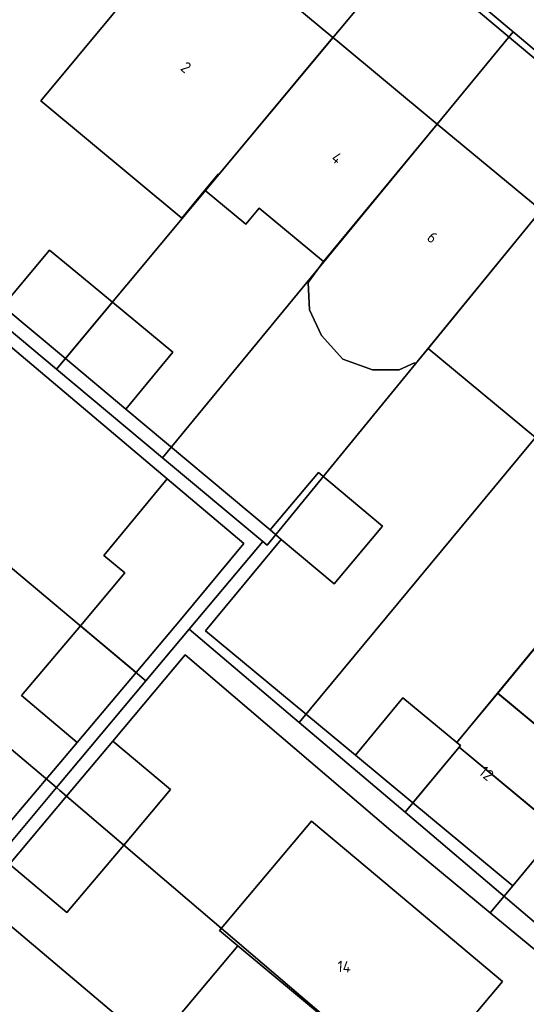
# Model space of a CAD drawing. Header units: metres. Extents: x 93498 to 93835, y 474827 to 475005.
# Tile 12 of 18: x 93619 to 93642, y 474918 to 474961. Entities that reach past the tile are written whole.
import ezdxf
from ezdxf.enums import TextEntityAlignment as Align
from ezdxf.lldxf.tags import DXFTag

# ---------------------------------------------------------------- set-up
doc = ezdxf.new("R2010")
doc.units = ezdxf.units.M
for name, color, linetype in [('B-WE-KG-GRENS_PERCEEL-G', 150, 'KG-PERCEEL'), ('B-WE-OG-BEBOUWING-G', 3, 'Continuous'), ('B-WE-OG-BEBOUWING-T18', 2, 'Continuous'), ('B-WE-OG-BEBOUWING_HUISNUMMER-T18', 2, 'Continuous'), ('B-WE-OG-TERREIN_ERF-G', 252, 'Continuous'), ('B-WE-VH-VERHARDING_TEGEL-G', 252, 'Continuous')]:
    doc.layers.add(name, color=color, linetype=linetype)
doc.styles.add('NLCS-ISO', font='txt')
doc.styles.get("Standard").update_dxf_attribs({"font": 'arial.ttf'})
tags = doc.linetypes.add('KG-PERCEEL', pattern='A,5.5,-2,["P",Standard,S=1.8,R=0,X=-0.5,Y=-0.9],-2,5.5,-2,[5,NLCS.shx,S=0.75,R=0,X=0,Y=0],-2', length=19).pattern_tags.tags
tags[6] = DXFTag(74, 10)

msp = doc.modelspace()

# ---------------------------------------------------------------- linework, layer by layer
at = {"layer": 'B-WE-KG-GRENS_PERCEEL-G', "ltscale": 0.2, "flags": 128}
msp.add_lwpolyline([(93713.6, 474920.166), (93620.315, 474998.176), (93621.396, 475001.779), (93621.397, 475002.129), (93617.113, 474999.462), (93606.76, 474990.037), (93586.453, 474970.884), (93560.984, 474946.203), (93549.507, 474933.898), (93551.363, 474932.746), (93551.586, 474932.98), (93564.403, 474920.365), (93559.321, 474915.3), (93555.801, 474911.522), (93555.322, 474911.162), (93555.183, 474911.14), (93555.415, 474910.918), (93554.56, 474910.03), (93547.227, 474902.411), (93551.802, 474879.626), (93566.307, 474867.345), (93565.993, 474867.983), (93565.267, 474869.022), (93564.017, 474871.223), (93559.836, 474885.063), (93559.435, 474886.449), (93559.239, 474887.301), (93559.024, 474888.17), (93558.998, 474889.108), (93558.979, 474889.55), (93558.99, 474890.261), (93559.144, 474891.179), (93559.37, 474892.067), (93559.583, 474892.706), (93559.924, 474893.497), (93560.251, 474894.039), (93560.55, 474894.703), (93561.287, 474895.652), (93569.047, 474904.936), (93569.366, 474905.317), (93574.547, 474911.517), (93578.449, 474916.185), (93582.18, 474920.648), (93586.045, 474925.272), (93589.892, 474929.876), (93589.977, 474929.977), (93593.865, 474934.628), (93597.671, 474939.18), (93597.751, 474939.276), (93601.519, 474943.784), (93605.421, 474948.452), (93610.552, 474954.591), (93610.755, 474954.834), (93618.934, 474964.619), (93619.673, 474965.532), (93620.552, 474966.263), (93621.51, 474966.893), (93622.272, 474967.33), (93622.902, 474967.649), (93623.534, 474967.933), (93624.17, 474968.182), (93625.039, 474968.397), (93625.949, 474968.544), (93626.577, 474968.668), (93627.451, 474968.618), (93628.338, 474968.621), (93629.112, 474968.491), (93629.717, 474968.471), (93630.369, 474968.313), (93631.043, 474968.104), (93631.883, 474967.82), (93632.764, 474967.468), (93633.581, 474967.04), (93634.26, 474966.565), (93634.636, 474966.313), (93636.603, 474964.664), (93641.176, 474960.83), (93645.741, 474957.002), (93650.548, 474952.971), (93659.551, 474945.422), (93676.469, 474931.236), (93683.091, 474925.684), (93687.605, 474921.899), (93692.265, 474917.991), (93696.725, 474914.252), (93705.85, 474906.601), (93713.6, 474900.103)], dxfattribs=at)
for points in [[(93636.603, 474964.664), (93634.636, 474966.313), (93634.26, 474966.565), (93633.581, 474967.04), (93632.764, 474967.468), (93631.883, 474967.82), (93631.043, 474968.104), (93630.369, 474968.313), (93629.717, 474968.471), (93629.112, 474968.491), (93628.338, 474968.621), (93627.451, 474968.618), (93626.577, 474968.668), (93625.949, 474968.544), (93625.039, 474968.397), (93624.17, 474968.182), (93623.534, 474967.933), (93622.902, 474967.649), (93622.272, 474967.33), (93621.51, 474966.893), (93620.552, 474966.263), (93619.673, 474965.532), (93618.934, 474964.619), (93610.755, 474954.834), (93610.552, 474954.591), (93620.954, 474945.897), (93636.603, 474964.664)], [(93641.176, 474960.83), (93636.603, 474964.664), (93620.954, 474945.897), (93625.651, 474941.97), (93641.176, 474960.83)], [(93645.741, 474957.002), (93641.176, 474960.83), (93625.651, 474941.97), (93630.085, 474938.265), (93630.284, 474938.099), (93645.741, 474957.002)], [(93630.284, 474938.099), (93630.085, 474938.265), (93626.832, 474934.385), (93631.704, 474930.254), (93650.548, 474952.971), (93645.741, 474957.002), (93630.284, 474938.099)], [(93605.421, 474948.452), (93624.914, 474932.098), (93626.832, 474934.385), (93630.085, 474938.265), (93625.651, 474941.97), (93620.954, 474945.897), (93610.552, 474954.591), (93605.421, 474948.452)], [(93636.395, 474926.276), (93638.789, 474929.162), (93638.849, 474929.232), (93638.685, 474929.37), (93638.726, 474929.42), (93640.497, 474931.556), (93642.374, 474933.818), (93644.232, 474936.058), (93646.103, 474938.313), (93646.741, 474939.082), (93646.941, 474938.915), (93648.354, 474940.63), (93653.198, 474936.612), (93658.238, 474932.431), (93660.568, 474935.215), (93660.958, 474935.638), (93661.262, 474936.036), (93661.835, 474937.024), (93662.212, 474937.819), (93662.347, 474938.327), (93662.491, 474938.925), (93662.567, 474939.712), (93662.584, 474940.352), (93662.518, 474940.932), (93662.384, 474941.47), (93662.223, 474941.9), (93662.044, 474942.346), (93661.794, 474942.787), (93661.484, 474943.311), (93661.144, 474943.761), (93660.778, 474944.103), (93659.551, 474945.422), (93650.548, 474952.971), (93631.704, 474930.254), (93636.395, 474926.276)], [(93605.421, 474948.452), (93601.519, 474943.784), (93620.952, 474927.373), (93624.914, 474932.098), (93605.421, 474948.452)], [(93620.952, 474927.373), (93601.519, 474943.784), (93597.751, 474939.276), (93597.671, 474939.18), (93617.096, 474922.775), (93620.952, 474927.373)], [(93646.159, 474917.996), (93636.395, 474926.276), (93631.704, 474930.254), (93626.832, 474934.385), (93624.914, 474932.098), (93620.952, 474927.373), (93621.104, 474927.244), (93640.238, 474910.92), (93646.159, 474917.996)], [(93650.537, 474923.228), (93652.424, 474925.483), (93642.374, 474933.818), (93640.497, 474931.556), (93650.537, 474923.228)], [(93640.497, 474931.556), (93638.726, 474929.42), (93638.685, 474929.37), (93638.849, 474929.232), (93638.789, 474929.162), (93648.654, 474920.978), (93650.537, 474923.228), (93640.497, 474931.556)], [(93646.159, 474917.996), (93648.654, 474920.978), (93638.789, 474929.162), (93636.395, 474926.276), (93646.159, 474917.996)], [(93621.104, 474927.244), (93620.952, 474927.373), (93617.096, 474922.775), (93617.246, 474922.648), (93636.466, 474906.414), (93640.238, 474910.92), (93621.104, 474927.244)], [(93613.191, 474918.118), (93632.616, 474901.812), (93636.466, 474906.414), (93617.246, 474922.648), (93617.096, 474922.775), (93613.23, 474918.164), (93613.191, 474918.118)]]:
    msp.add_lwpolyline(points, close=True, dxfattribs=at)
at = {"layer": 'B-WE-OG-BEBOUWING-G', "ltscale": 0.2, "flags": 128}
for points in [[(93628.114, 474954.534), (93628.139, 474954.514), (93633.2, 474960.583), (93628.53, 474964.457), (93626.621, 474962.156), (93625.005, 474963.497), (93620.254, 474957.772), (93624.394, 474954.336), (93626.501, 474952.589), (93627.525, 474953.824), (93628.114, 474954.534)], [(93628.114, 474954.534), (93628.139, 474954.514), (93633.2, 474960.583), (93628.53, 474964.457), (93626.621, 474962.156), (93625.005, 474963.497), (93620.254, 474957.772), (93624.394, 474954.336), (93626.501, 474952.589), (93627.525, 474953.824), (93628.114, 474954.534)], [(93628.139, 474954.514), (93627.541, 474953.811), (93629.343, 474952.311), (93629.936, 474953.023), (93632.777, 474950.666), (93637.818, 474956.751), (93633.325, 474960.479), (93633.2, 474960.583), (93628.139, 474954.514)], [(93628.139, 474954.514), (93627.541, 474953.811), (93629.343, 474952.311), (93629.936, 474953.023), (93632.777, 474950.666), (93637.818, 474956.751), (93633.325, 474960.479), (93633.2, 474960.583), (93628.139, 474954.514)], [(93636.854, 474946.134), (93637.414, 474946.819), (93642.417, 474952.937), (93637.818, 474956.751), (93632.777, 474950.666), (93632.095, 474949.734), (93632.166, 474948.526), (93632.686, 474947.381), (93633.641, 474946.345), (93634.946, 474945.865), (93636.137, 474945.871), (93636.807, 474946.175), (93636.854, 474946.134)], [(93636.854, 474946.134), (93637.414, 474946.819), (93642.417, 474952.937), (93637.818, 474956.751), (93632.777, 474950.666), (93632.095, 474949.734), (93632.166, 474948.526), (93632.686, 474947.381), (93633.641, 474946.345), (93634.946, 474945.865), (93636.137, 474945.871), (93636.807, 474946.175), (93636.854, 474946.134)], [(93642.417, 474952.937), (93637.414, 474946.819), (93642.171, 474942.873), (93647.216, 474948.955), (93646.772, 474949.323), (93647.65, 474950.379), (93644.842, 474952.714), (93643.955, 474951.66), (93642.417, 474952.937)], [(93642.417, 474952.937), (93637.414, 474946.819), (93642.171, 474942.873), (93647.216, 474948.955), (93646.772, 474949.323), (93647.65, 474950.379), (93644.842, 474952.714), (93643.955, 474951.66), (93642.417, 474952.937)], [(93621.344, 474946.364), (93623.429, 474948.865), (93622.055, 474950), (93620.638, 474951.171), (93619.665, 474950), (93618.569, 474948.682), (93621.344, 474946.364)], [(93623.429, 474948.865), (93621.344, 474946.364), (93624.029, 474944.121), (93626.111, 474946.649), (93623.429, 474948.865)], [(93625.849, 474941.046), (93623.052, 474937.653), (93623.985, 474936.877), (93622.011, 474934.534), (93624.479, 474932.463), (93626.448, 474934.801), (93629.255, 474938.172), (93625.849, 474941.046)], [(93630.41, 474938.777), (93630.906, 474938.36), (93633.247, 474936.39), (93635.393, 474938.941), (93632.556, 474941.327), (93630.41, 474938.777)], [(93622.011, 474934.534), (93619.407, 474931.443), (93621.871, 474929.367), (93624.479, 474932.463), (93622.011, 474934.534)], [(93642.371, 474933.82), (93640.494, 474931.559), (93645.084, 474927.751), (93646.961, 474930.014), (93642.371, 474933.82)], [(93642.371, 474933.82), (93640.494, 474931.559), (93645.084, 474927.751), (93646.961, 474930.014), (93642.371, 474933.82)], [(93645.084, 474927.751), (93640.494, 474931.559), (93638.68, 474929.375), (93638.849, 474929.232), (93638.789, 474929.162), (93643.211, 474925.493), (93645.084, 474927.751)], [(93645.084, 474927.751), (93640.494, 474931.559), (93638.68, 474929.375), (93638.849, 474929.232), (93638.789, 474929.162), (93643.211, 474925.493), (93645.084, 474927.751)], [(93634.192, 474928.808), (93636.741, 474926.693), (93638.789, 474929.162), (93638.849, 474929.232), (93638.68, 474929.375), (93636.288, 474931.346), (93634.192, 474928.808)], [(93623.453, 474929.433), (93621.398, 474926.993), (93623.937, 474924.827), (93626.006, 474927.284), (93623.453, 474929.433)], [(93641.163, 474923.024), (93643.211, 474925.493), (93638.789, 474929.162), (93636.741, 474926.693), (93641.163, 474923.024)], [(93641.163, 474923.024), (93643.211, 474925.493), (93638.789, 474929.162), (93636.741, 474926.693), (93641.163, 474923.024)], [(93618.863, 474923.984), (93621.415, 474921.834), (93623.937, 474924.827), (93621.398, 474926.993), (93618.863, 474923.984)], [(93636.664, 474913.969), (93640.705, 474918.783), (93634.71, 474923.816), (93632.242, 474925.888), (93628.178, 474921.048), (93628.983, 474920.372), (93636.664, 474913.969)], [(93636.664, 474913.969), (93640.705, 474918.783), (93634.71, 474923.816), (93632.242, 474925.888), (93628.178, 474921.048), (93628.983, 474920.372), (93636.664, 474913.969)], [(93626.936, 474914.557), (93626.89, 474914.502), (93632.87, 474909.451), (93636.664, 474913.969), (93628.983, 474920.372), (93625.273, 474915.953), (93626.936, 474914.557)], [(93626.936, 474914.557), (93626.89, 474914.502), (93632.87, 474909.451), (93636.664, 474913.969), (93628.983, 474920.372), (93625.273, 474915.953), (93626.936, 474914.557)]]:
    msp.add_lwpolyline(points, close=True, dxfattribs=at)
at = {"layer": 'B-WE-OG-TERREIN_ERF-G', "ltscale": 0.2, "flags": 128}
for points in [[(93660.843, 474943.994), (93634.001, 474966.473)], [(93628.53, 474964.457), (93633.2, 474960.583), (93633.325, 474960.479), (93637.818, 474956.751), (93642.417, 474952.937)], [(93642.171, 474942.873), (93637.414, 474946.819), (93636.854, 474946.134), (93636.807, 474946.175), (93636.137, 474945.871), (93634.946, 474945.865), (93633.641, 474946.345), (93632.686, 474947.381), (93632.166, 474948.526), (93632.095, 474949.734), (93632.777, 474950.666), (93629.936, 474953.023), (93629.343, 474952.311), (93627.541, 474953.811), (93628.139, 474954.514), (93628.114, 474954.534), (93627.525, 474953.824), (93626.501, 474952.589), (93624.394, 474954.336), (93620.254, 474957.772), (93625.005, 474963.497)], [(93617.46, 474963.098), (93610.934, 474955.253), (93610.934, 474955.253), (93618.569, 474948.682), (93619.665, 474950), (93620.638, 474951.171), (93622.055, 474950), (93623.429, 474948.865), (93626.111, 474946.649), (93624.029, 474944.121), (93630.41, 474938.777), (93632.556, 474941.327), (93635.393, 474938.941), (93633.247, 474936.39), (93630.906, 474938.36), (93627.558, 474934.313), (93634.192, 474928.808), (93636.288, 474931.346), (93638.68, 474929.375), (93640.494, 474931.559), (93642.371, 474933.82)], [(93606.397, 474915.936), (93608.535, 474918.505), (93611.014, 474916.442), (93614.182, 474920.248), (93611.755, 474922.291), (93614.212, 474925.211), (93616.298, 474927.691), (93618.726, 474925.648), (93621.871, 474929.367), (93619.407, 474931.443), (93622.011, 474934.534), (93623.985, 474936.877), (93623.052, 474937.653), (93625.849, 474941.046), (93610.142, 474954.301), (93571.249, 474907.483)], [(93645.462, 474917.452), (93640.17, 474921.827), (93635.768, 474925.467), (93626.656, 474933.243), (93623.453, 474929.433), (93626.006, 474927.284), (93623.937, 474924.827), (93621.415, 474921.834), (93618.863, 474923.984), (93615.729, 474920.185), (93618.281, 474918.033), (93616.214, 474915.581)], [(93625.273, 474915.953), (93628.983, 474920.372), (93628.178, 474921.048), (93632.242, 474925.888), (93634.71, 474923.816), (93640.705, 474918.783), (93636.664, 474913.969)]]:
    msp.add_lwpolyline(points, dxfattribs=at)
at = {"layer": 'B-WE-VH-VERHARDING_TEGEL-G', "ltscale": 0.2, "flags": 128}
msp.add_lwpolyline([(93648.788, 474956.459), (93636.007, 474967.199), (93636.858, 474968.189), (93636.816, 474968.838), (93636.816, 474968.838), (93634.628, 474970.409), (93634.628, 474970.409, 0.08788), (93627.342, 474972.697), (93627.342, 474972.697, 0.212576), (93619.456, 474970.615), (93619.456, 474970.615), (93622.171, 474967.096), (93623.827, 474967.837), (93625.601, 474968.425), (93626.451, 474968.526), (93628.706, 474968.39), (93630.592, 474968.021), (93632.263, 474967.465), (93634.001, 474966.473), (93660.843, 474943.994)], format="xyb", dxfattribs=at)
for points in [[(93610.142, 474954.301), (93625.849, 474941.046), (93629.255, 474938.172), (93626.448, 474934.801), (93624.479, 474932.463), (93621.871, 474929.367), (93618.726, 474925.648)], [(93618.863, 474923.984), (93621.398, 474926.993), (93623.453, 474929.433), (93626.656, 474933.243), (93635.768, 474925.467), (93640.17, 474921.827), (93641.163, 474923.024), (93636.741, 474926.693), (93634.192, 474928.808), (93627.558, 474934.313), (93630.906, 474938.36), (93630.41, 474938.777), (93624.029, 474944.121), (93621.344, 474946.364), (93618.569, 474948.682)]]:
    msp.add_lwpolyline(points, dxfattribs=at)
msp.add_lwpolyline([(93641.163, 474923.024), (93640.17, 474921.827), (93645.462, 474917.452), (93645.473, 474917.443), (93647.716, 474915.624), (93648.061, 474915.352), (93660.616, 474930.336), (93660.271, 474930.608), (93658.047, 474932.449), (93652.743, 474936.983), (93650.69, 474934.509), (93648.819, 474932.253), (93646.961, 474930.014), (93645.084, 474927.751), (93643.211, 474925.493), (93641.163, 474923.024)], close=True, dxfattribs=at)

# ---------------------------------------------------------------- texts
at = {"layer": 'B-WE-OG-BEBOUWING-T18', "style": 'NLCS-ISO'}
for s, rotation, p in [('2', 320.3, (93626.687, 474959.26)), ('2', 320.3, (93626.687, 474959.26)), ('4', 320.3, (93633.372, 474955.243)), ('4', 320.3, (93633.372, 474955.243)), ('6', 320.3, (93637.606, 474951.73)), ('6', 320.3, (93637.606, 474951.73)), ('12', 320.3, (93640, 474928)), ('12', 320.3, (93640, 474928)), ('14', 356, (93633.695, 474919.445)), ('14', 356, (93633.695, 474919.445))]:
    msp.add_text(s, height=0.5, rotation=rotation, dxfattribs=at).set_placement(p, align=Align.MIDDLE_CENTER)
at = {"layer": 'B-WE-OG-BEBOUWING_HUISNUMMER-T18', "style": 'NLCS-ISO'}
for s, rotation, p in [('2', 320.3, (93626.687, 474959.26)), ('2', 320.3, (93626.687, 474959.26)), ('4', 320.3, (93633.372, 474955.243)), ('4', 320.3, (93633.372, 474955.243)), ('6', 320.3, (93637.606, 474951.73)), ('6', 320.3, (93637.606, 474951.73)), ('12', 320.3, (93640, 474928)), ('12', 320.3, (93640, 474928)), ('14', 356, (93633.695, 474919.445)), ('14', 356, (93633.695, 474919.445))]:
    msp.add_text(s, height=0.5, rotation=rotation, dxfattribs=at).set_placement(p, align=Align.MIDDLE_CENTER)

doc.saveas('drawing.dxf')
